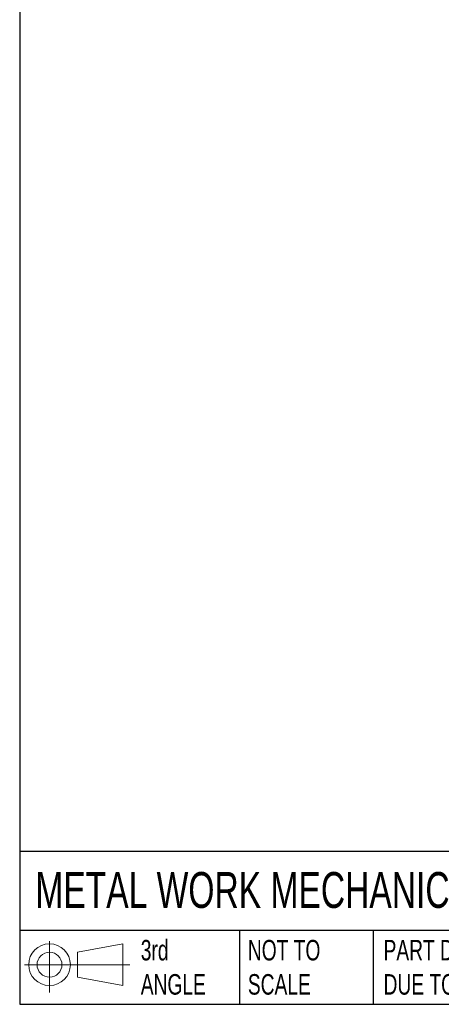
# Model space of a CAD drawing. Header units: millimetres. Extents: x 13 to 546, y 13 to 419.
# Tile 1 of 20: x 13 to 100, y 13 to 216. Entities that reach past the tile are written whole.
import ezdxf

# ---------------------------------------------------------------- set-up
doc = ezdxf.new("R2010")
doc.units = ezdxf.units.MM
doc.header["$LTSCALE"] = 2
doc.linetypes.add('SLD-Solid', pattern=[0])
doc.layers.add('SLD-DEFPOINTS', color=7, linetype='Continuous')
doc.layers.add('TEXT', color=140, linetype='SLD-Solid', lineweight=25)
doc.styles.add('SLDTEXTSTYLE0', font='TXT', dxfattribs={"width": 0.7})

# ---------------------------------------------------------------- blocks, each defined once
blk = doc.blocks.new('Block11')
at = {"color": 7, "linetype": 'SLD-Solid', "lineweight": 18}
for p, q in [((5.18, 10.62), (5.18, 0)), ((10.96, 8.33), (20.35, 10.06)), ((10.96, 3.19), (10.96, 8.33)), ((20.35, 10.06), (20.35, 1.46)), ((0, 5.76), (21.75, 5.76)), ((10.96, 3.19), (20.35, 1.46))]:
    blk.add_line(p, q, dxfattribs=at)
for radius in [4.3, 2.57]:
    blk.add_circle((5.18, 5.76), radius, dxfattribs=at)
blk = doc.blocks.new('Block12')
at = {"layer": 'SLD-DEFPOINTS'}
blk.add_blockref('Block11', (0, 0), dxfattribs=at)

msp = doc.modelspace()

# ---------------------------------------------------------------- linework, layer by layer
at = {"layer": 'TEXT'}
for p, q in [((12.7, 419.1), (12.7, 12.7)), ((546.1, 44.25), (12.7, 44.25)), ((546.1, 27.94), (12.7, 27.94)), ((58.09, 27.94), (58.09, 12.7)), ((85.67, 27.94), (85.67, 12.7)), ((12.7, 12.7), (546.1, 12.7))]:
    msp.add_line(p, q, dxfattribs=at)

# ---------------------------------------------------------------- block references
at = {"layer": 'SLD-DEFPOINTS'}
msp.add_blockref('Block12', (13.68, 15.11), dxfattribs=at)

# ---------------------------------------------------------------- texts
at = {"layer": 'TEXT', "attachment_point": 1, "style": 'SLDTEXTSTYLE0'}
for s, insert, char_height in [('METAL WORK MECHANICAL PRESSURE SWITCH', (15.93, 40), 7.4083), ('3rd^JANGLE', (37.7, 25.99), 4.233), ('NOT TO^JSCALE', (59.81, 25.99), 4.2333), ("PART DIMENSIONS MAY DIFFER SLIGHTLY ^JDUE TO MANUFACTURER'S VARIANCES", (87.83, 25.99), 4.2333)]:
    msp.add_mtext(s, dxfattribs=dict(at, insert=insert, char_height=char_height))

doc.saveas('drawing.dxf')
